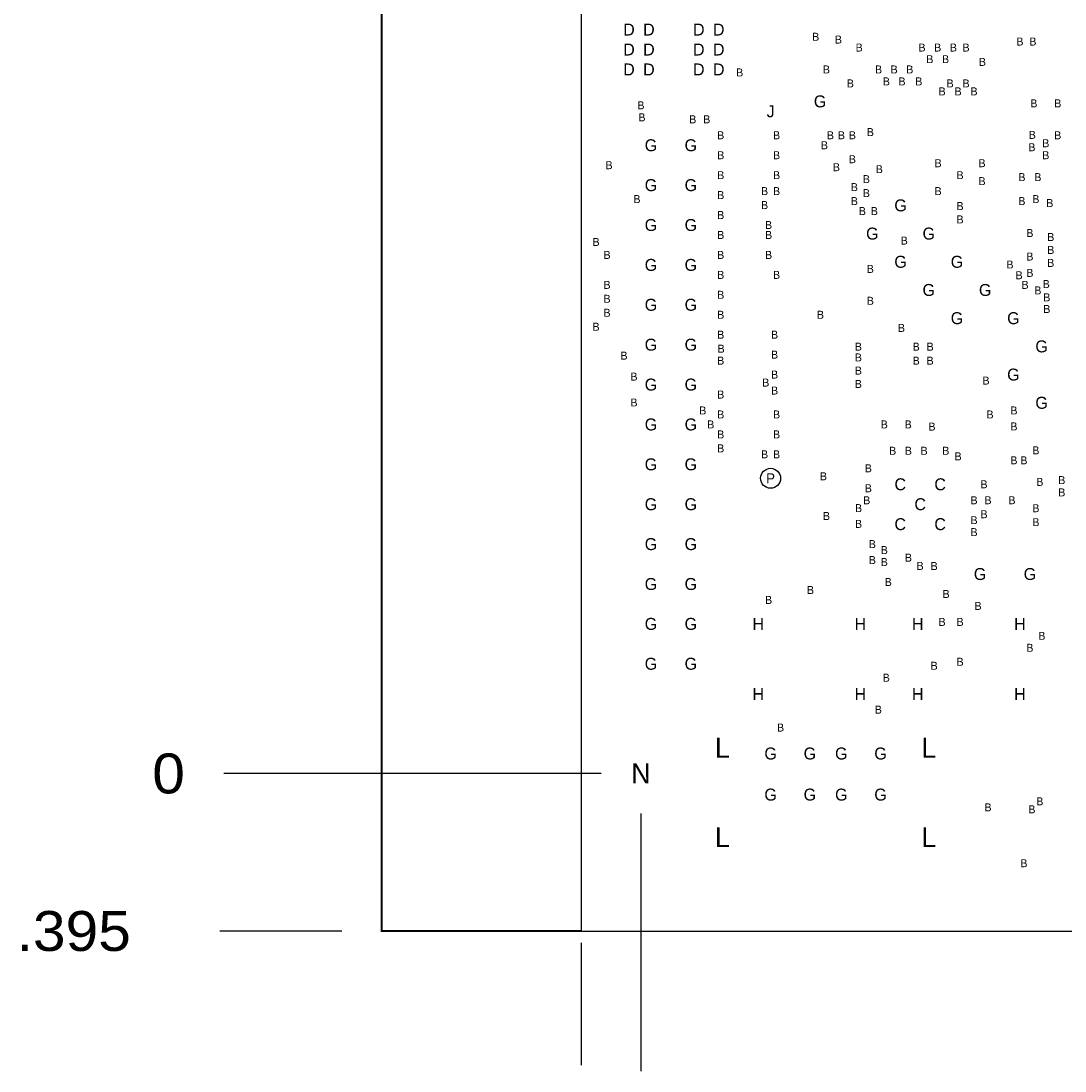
# Model space of a CAD drawing. Extents: x -10328 to 23178, y -9202 to 12802.
# Tile 3 of 9: x -1554 to 1063, y -746 to 1886. Entities that reach past the tile are written whole.
import ezdxf
from ezdxf.enums import TextEntityAlignment as Align

# ---------------------------------------------------------------- set-up
doc = ezdxf.new("R2010")
doc.units = 0
doc.header["$MEASUREMENT"] = 0
doc.layers.get('0').update_dxf_attribs({"linetype": 'CONTINUOUS'})
doc.layers.add('1', color=7, linetype='CONTINUOUS')

# ---------------------------------------------------------------- blocks, each defined once
blk = doc.blocks.new('FIGURE_CIRCLE')
blk.add_circle((0, 0), 0.5)

msp = doc.modelspace()

# ---------------------------------------------------------------- linework, layer by layer
at = {"layer": '1', "const_width": 5}
msp.add_lwpolyline([(-150, -395), (-650, -395), (-650, 2975), (-150, 2975)], dxfattribs=at)
at = {"layer": '1'}
msp.add_lwpolyline([(-150, -395), (3200, -395), (3200, 1944.79), (3176.38, 1968.44), (3176.38, 2385.76), (3200, 2409.41), (3200, 2975), (-150, 2975)], close=True, dxfattribs=at)
for points in [[(-100, 0), (-1046, 0)], [(0, -100), (0, -746)], [(-750, -395), (-1056, -395)], [(-150, -425), (-150, -731)], [(-150, -495), (-150, -731)]]:
    msp.add_lwpolyline(points, dxfattribs=at)

# ---------------------------------------------------------------- block references
at = {"layer": '1', "xscale": 50, "yscale": 50}
msp.add_blockref('FIGURE_CIRCLE', (325, 740), dxfattribs=at)

# ---------------------------------------------------------------- texts
at = {"layer": '1'}
for s, height, p in [('D', 30, (-30, 1865)), ('D', 30, (20, 1865)), ('D', 30, (145, 1865)), ('D', 30, (195, 1865)), ('B', 20, (438, 1847)), ('B', 20, (495, 1840)), ('B', 20, (950, 1835)), ('B', 20, (982.5, 1835)), ('D', 30, (-30, 1815)), ('D', 30, (20, 1815)), ('D', 30, (145, 1815)), ('D', 30, (195, 1815)), ('B', 20, (547.08, 1820)), ('B', 20, (704.52, 1820)), ('B', 20, (743.88, 1820)), ('B', 20, (783.24, 1820)), ('B', 20, (815, 1820)), ('B', 20, (724.2, 1790.8)), ('B', 20, (763.56, 1790.8)), ('B', 20, (855.97, 1784.03)), ('D', 30, (-30, 1765)), ('D', 30, (20, 1765)), ('D', 30, (145, 1765)), ('D', 30, (195, 1765)), ('B', 20, (247.5, 1757.5)), ('B', 20, (465, 1765)), ('B', 20, (595.6, 1765)), ('B', 20, (634.8, 1765)), ('B', 20, (674, 1765)), ('B', 20, (525, 1730)), ('B', 20, (615.2, 1735)), ('B', 20, (654.4, 1735)), ('B', 20, (696.6, 1735)), ('B', 20, (775, 1730)), ('B', 20, (815, 1730)), ('B', 20, (755, 1710)), ('B', 20, (795, 1710)), ('B', 20, (835, 1710)), ('B', 20, (0, 1675)), ('G', 30, (449, 1685)), ('B', 20, (985, 1680)), ('B', 20, (1045, 1680)), ('J', 30, (325, 1660)), ('B', 20, (2.5, 1645)), ('B', 20, (130, 1640)), ('B', 20, (165, 1640)), ('B', 20, (200, 1600)), ('B', 20, (340, 1600)), ('B', 20, (475, 1600)), ('B', 20, (502.5, 1600)), ('B', 20, (530, 1600)), ('B', 20, (575, 1608)), ('B', 20, (981, 1601)), ('B', 20, (1045, 1600)), ('G', 30, (25, 1575)), ('G', 30, (125, 1575)), ('B', 20, (460, 1575)), ('B', 20, (980, 1570)), ('B', 20, (1015, 1580)), ('B', 20, (200, 1550)), ('B', 20, (340, 1550)), ('B', 20, (1015, 1550)), ('B', 20, (-80, 1525)), ('B', 20, (490, 1520)), ('B', 20, (530, 1540)), ('B', 20, (745, 1530)), ('B', 20, (855, 1530)), ('B', 20, (200, 1500)), ('B', 20, (340, 1500)), ('B', 20, (597.5, 1515)), ('B', 20, (800, 1500)), ('B', 20, (955, 1495)), ('B', 20, (995, 1495)), ('G', 30, (25, 1475)), ('G', 30, (125, 1475)), ('B', 20, (535, 1470)), ('B', 20, (565, 1490)), ('B', 20, (855, 1485)), ('B', 20, (-10, 1440)), ('B', 20, (200, 1450)), ('B', 20, (310, 1460)), ('B', 20, (340, 1460)), ('B', 20, (565, 1455)), ('B', 20, (745, 1460)), ('B', 20, (990, 1440)), ('B', 20, (310, 1425)), ('B', 20, (535, 1435)), ('G', 30, (650.74, 1424.26)), ('B', 20, (800, 1422.5)), ('B', 20, (955, 1435)), ('B', 20, (1025, 1430)), ('B', 20, (200, 1400)), ('B', 20, (555, 1410)), ('B', 20, (585, 1410)), ('B', 20, (800, 1389)), ('G', 30, (25, 1375)), ('G', 30, (125, 1375)), ('B', 20, (320, 1375)), ('G', 30, (580.03, 1353.55)), ('G', 30, (721.45, 1353.55)), ('B', 20, (200, 1350)), ('B', 20, (320, 1350)), ('B', 20, (660, 1336)), ('B', 20, (975, 1355)), ('B', 20, (1027.5, 1345)), ('B', 20, (-112.5, 1332.5)), ('B', 20, (1027.5, 1312.5)), ('B', 20, (-85, 1300)), ('G', 30, (25, 1275)), ('G', 30, (125, 1275)), ('B', 20, (200, 1300)), ('B', 20, (320, 1300)), ('G', 30, (650.74, 1282.84)), ('G', 30, (792.16, 1282.84)), ('B', 20, (975, 1296)), ('B', 20, (1027.5, 1280)), ('B', 20, (575, 1265)), ('B', 20, (925, 1276)), ('B', 20, (975, 1255)), ('B', 20, (200, 1250)), ('B', 20, (340, 1250)), ('B', 20, (948, 1249)), ('B', 20, (-85, 1225)), ('G', 30, (721.45, 1212.13)), ('G', 30, (862.87, 1212.13)), ('B', 20, (963, 1225)), ('B', 20, (995, 1211)), ('B', 20, (1016, 1227)), ('B', 20, (-85, 1190)), ('G', 30, (25, 1175)), ('G', 30, (125, 1175)), ('B', 20, (200, 1200)), ('B', 20, (575, 1185)), ('B', 20, (1017.5, 1193.5)), ('B', 20, (-85, 1155)), ('B', 20, (200, 1150)), ('B', 20, (450, 1150)), ('B', 20, (1017.5, 1164.5)), ('G', 30, (792.16, 1141.42)), ('G', 30, (933.58, 1141.42)), ('B', 20, (-112.5, 1120)), ('B', 20, (200, 1100)), ('B', 20, (335, 1100)), ('B', 20, (653, 1117)), ('G', 30, (25, 1075)), ('G', 30, (125, 1075)), ('B', 20, (545, 1070)), ('B', 20, (690, 1070)), ('B', 20, (725, 1070)), ('G', 30, (1004.29, 1070.71)), ('B', 20, (-42.5, 1047.5)), ('B', 20, (200.99, 1064.95)), ('B', 20, (335, 1050)), ('B', 20, (545, 1043)), ('B', 20, (200, 1035)), ('B', 20, (690, 1035)), ('B', 20, (725, 1035)), ('B', 20, (-17.5, 995)), ('B', 20, (335, 1000)), ('B', 20, (545, 1010)), ('G', 30, (933.58, 1000)), ('G', 30, (25, 975)), ('G', 30, (125, 975)), ('B', 20, (313, 980)), ('B', 20, (545, 976.5)), ('B', 20, (865, 985)), ('B', 20, (200, 950)), ('B', 20, (335, 960)), ('B', 20, (-17.5, 930)), ('G', 30, (1004.29, 929.29)), ('B', 20, (155, 910)), ('B', 20, (200, 900)), ('B', 20, (340, 900)), ('B', 20, (875, 900)), ('B', 20, (935, 910)), ('G', 30, (25, 875)), ('G', 30, (125, 875)), ('B', 20, (175, 875)), ('B', 20, (610, 875)), ('B', 20, (670, 875)), ('B', 20, (729.55, 869.55)), ('B', 20, (935, 870)), ('B', 20, (200, 850)), ('B', 20, (340, 850)), ('B', 20, (200, 815)), ('B', 20, (631.05, 809)), ('B', 20, (670.45, 809)), ('B', 20, (709.85, 809)), ('B', 20, (764.25, 809)), ('B', 20, (990, 810)), ('G', 30, (25, 775)), ('G', 30, (125, 775)), ('B', 20, (310, 800)), ('B', 20, (340, 800)), ('B', 20, (795, 795)), ('B', 20, (935, 785)), ('B', 20, (960, 785)), ('B', 20, (570, 765)), ('P', 25, (325, 740)), ('B', 20, (457.5, 745)), ('C', 30, (650, 725)), ('C', 30, (750, 725)), ('B', 20, (1000, 731)), ('B', 20, (1055, 735.39)), ('B', 20, (570, 715)), ('B', 20, (860, 725)), ('B', 20, (1055, 704.62)), ('G', 30, (25, 675)), ('G', 30, (125, 675)), ('B', 20, (566, 684.85)), ('C', 30, (700, 675)), ('B', 20, (835, 684.85)), ('B', 20, (870, 685)), ('B', 20, (930, 685)), ('B', 20, (545.45, 665.15)), ('B', 20, (860, 650)), ('B', 20, (990, 665)), ('B', 20, (465, 645.45)), ('B', 20, (545.45, 625.75)), ('C', 30, (650, 625)), ('C', 30, (750, 625)), ('B', 20, (835, 635)), ('B', 20, (990, 630)), ('B', 20, (835, 605)), ('G', 30, (25, 575)), ('G', 30, (125, 575)), ('B', 20, (580, 575)), ('B', 20, (610, 560)), ('B', 20, (580, 535)), ('B', 20, (610, 530)), ('B', 20, (670.45, 541)), ('B', 20, (699.85, 520.45)), ('B', 20, (735, 520)), ('G', 30, (850, 500)), ('G', 30, (975, 500)), ('G', 30, (25, 475)), ('G', 30, (125, 475)), ('B', 20, (620, 480)), ('B', 20, (425, 460)), ('B', 20, (765, 450)), ('B', 20, (320, 435)), ('B', 20, (845, 420)), ('G', 30, (25, 375)), ('G', 30, (125, 375)), ('H', 30, (294, 375)), ('H', 30, (550, 375)), ('H', 30, (694, 375)), ('B', 20, (755, 380)), ('B', 20, (800, 380)), ('H', 30, (950, 375)), ('B', 20, (1005, 345)), ('B', 20, (975, 315)), ('G', 30, (25, 275)), ('G', 30, (125, 275)), ('B', 20, (800, 280)), ('B', 20, (735, 270)), ('B', 20, (615, 240)), ('H', 30, (294, 199)), ('H', 30, (550, 199)), ('H', 30, (694, 199)), ('H', 30, (950, 199)), ('B', 20, (595, 160)), ('B', 20, (350, 115)), ('L', 50, (204.1, 64.3)), ('L', 50, (721.5, 64.3)), ('G', 30, (325, 50)), ('G', 30, (423.4, 50)), ('G', 30, (502.2, 50)), ('G', 30, (600.6, 50)), ('N', 50, (0, 0)), ('G', 30, (325, -53)), ('G', 30, (423.4, -53)), ('G', 30, (502.2, -53)), ('G', 30, (600.6, -53)), ('B', 20, (870, -85)), ('B', 20, (1000, -70)), ('B', 20, (980, -90)), ('L', 50, (204.1, -159.7)), ('L', 50, (721.5, -159.7)), ('B', 20, (960, -225))]:
    msp.add_text(s, height=height, dxfattribs=at).set_placement(p, align=Align.MIDDLE_CENTER)
at = {"layer": '1', "width": 1.1}
for s, p in [('0', (-1225, -50)), ('.395', (-1565, -445))]:
    msp.add_text(s, height=100, dxfattribs=at).set_placement(p)

doc.saveas('drawing.dxf')
